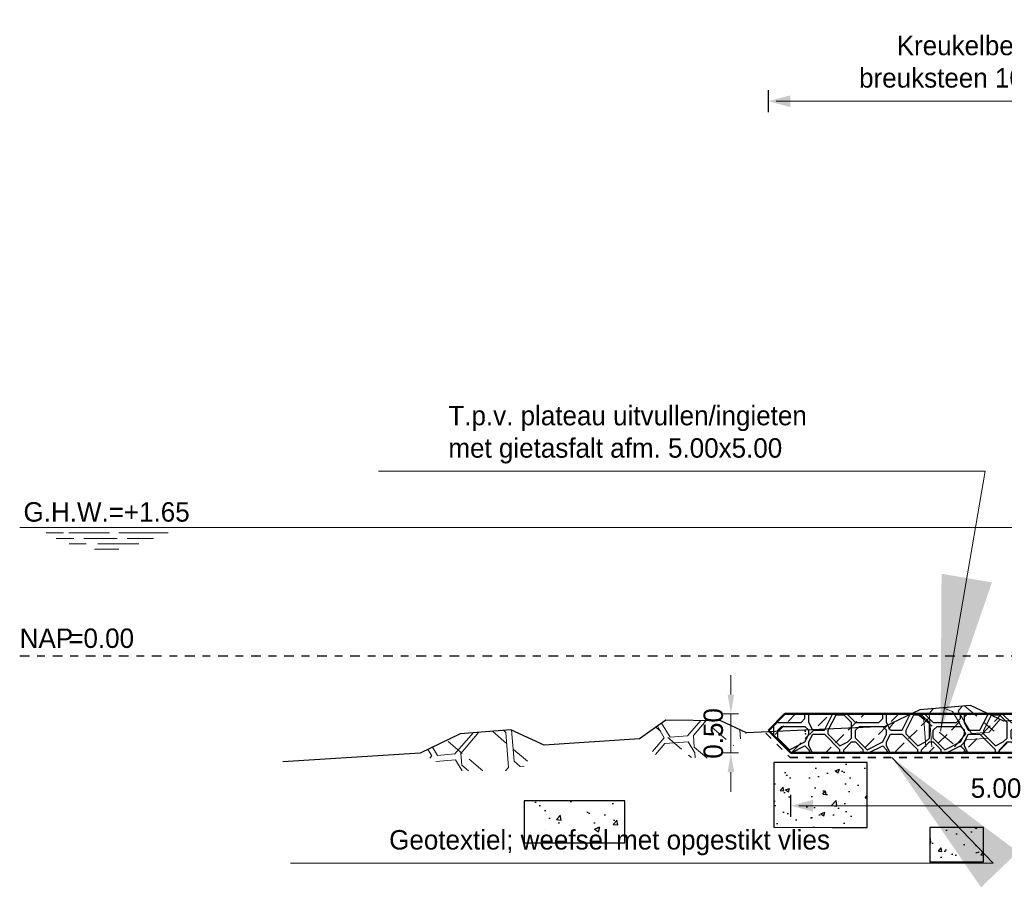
# Model space of a CAD drawing. Header units: metres. Extents: x 132 to 905, y -50 to 63.
# Tile 52 of 86: x 642 to 655, y -42 to -31. Entities that reach past the tile are written whole.
import ezdxf
from ezdxf.enums import TextEntityAlignment as Align

# ---------------------------------------------------------------- set-up
doc = ezdxf.new("R2010")
doc.units = ezdxf.units.M
doc.header["$LTSCALE"] = 0.1
doc.linetypes.add('geotextiel', pattern=[0.2, -0.1, 0.1])
doc.linetypes.add('NAP', pattern=[20, 12.5, -2.5, 2.5, -2.5])
for name, color, linetype, lineweight in [('DP-BS-arcering_kreukelberm', 253, 'Continuous', 0), ('DP-BS-arcering_slakken', 253, 'Continuous', 25), ('DP-BS-profiel', 2, 'Continuous', 25), ('DP-NAP-lijn', 6, 'NAP', 25), ('DP-NW-arcering_kreukelberm', 2, 'Continuous', 25), ('DP-NW-Geotextiel', 3, 'geotextiel', 35), ('DP-NW-Profiel', 4, 'Continuous', 50), ('DP-Waterlijn', 1, 'Continuous', 13), ('DP-Waterlijn_tekst', 7, 'Continuous', 35)]:
    doc.layers.add(name, color=color, linetype=linetype, lineweight=lineweight)
doc.layers.add('DP-BS-arcrand', color=111, linetype='Continuous', plot=False)
doc.layers.add('DP-BS-ZANDLIJN', color=76, linetype='Continuous')
doc.layers.add('DP-NW-Maatvoering', color=7, linetype='Continuous')
doc.styles.add('Ontwnota-dwp-Bruinissepolder tot Grevelingendam$0$StagCAD', font='StagCAD.ttf')
doc.styles.add('StagCAD', font='StagCAD.ttf')
doc.dimstyles.new('GM-maatvoering', dxfattribs={"dimtxt": 2.5, "dimasz": 2.5, "dimexe": 1, "dimexo": 0, "dimgap": 1, "dimtad": 1, "dimrnd": 0.001, "dimzin": 1, "dimdsep": 46, "dimtxsty": 'StagCAD', "dimcen": 0.09, "dimclrd": 1, "dimclre": 1, "dimclrt": 7, "dimazin": 0, "dimtfac": 1, "dimtix": 1, "dimtmove": 0, "dimatfit": 3, "dimfxl": 1, "dimfxlon": 1, "dimtvp": 0.8299999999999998, "dimtolj": 1, "dimtzin": 0, "dimlwd": 15, "dimlwe": 15, "dimarcsym": 0})
doc.dimstyles.new('leader 1_100', dxfattribs={"dimscale": 0.1, "dimtxt": 2.5, "dimasz": 2, "dimexe": 0, "dimexo": 0, "dimgap": 1, "dimtad": 1, "dimrnd": 0.001, "dimzin": 1, "dimdsep": 46, "dimtxsty": 'StagCAD', "dimblk": 'RAD_PIJL', "dimcen": 0.09, "dimse1": 1, "dimse2": 1, "dimclrd": 1, "dimclre": 1, "dimclrt": 7, "dimazin": 0, "dimtfac": 1, "dimtix": 1, "dimtmove": 0, "dimatfit": 0, "dimfxl": 1, "dimtvp": 0.8299999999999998, "dimtolj": 1, "dimtzin": 0, "dimlwd": 15, "dimarcsym": 0})
doc.dimstyles.new('maatv 1_100', dxfattribs={"dimscale": 0.1, "dimtxt": 2.5, "dimasz": 1, "dimexe": 0, "dimexo": 0, "dimgap": 1, "dimtad": 1, "dimrnd": 0.001, "dimzin": 1, "dimdsep": 46, "dimtxsty": 'StagCAD', "dimblk1": 'DIM_PIJL', "dimblk2": 'DIM_PIJL', "dimsah": 1, "dimcen": 0.09, "dimse1": 1, "dimse2": 1, "dimclrd": 1, "dimclre": 1, "dimclrt": 7, "dimazin": 0, "dimtfac": 1, "dimtix": 1, "dimtmove": 0, "dimatfit": 3, "dimldrblk": 'RAD_PIJL', "dimfxl": 1, "dimtvp": 0.8299999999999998, "dimtolj": 1, "dimtzin": 0, "dimlwd": 15, "dimlwe": 5, "dimarcsym": 0})
doc.dimstyles.new('Ontwnota-dwp-Bruinissepolder tot Grevelingendam$0$GM-maatvoering', dxfattribs={"dimtxt": 2.5, "dimasz": 1, "dimexe": 0, "dimexo": 0, "dimgap": 1, "dimtad": 1, "dimrnd": 0.001, "dimzin": 1, "dimdsep": 46, "dimtxsty": 'Ontwnota-dwp-Bruinissepolder tot Grevelingendam$0$StagCAD', "dimblk1": 'Ontwnota-dwp-Bruinissepolder tot Grevelingendam$0$DIM_PIJL', "dimblk2": 'Ontwnota-dwp-Bruinissepolder tot Grevelingendam$0$DIM_PIJL', "dimsah": 1, "dimcen": 0.09, "dimse1": 1, "dimse2": 1, "dimclrd": 1, "dimclre": 1, "dimclrt": 7, "dimazin": 0, "dimtfac": 1, "dimtix": 1, "dimtmove": 0, "dimatfit": 3, "dimldrblk": 'Ontwnota-dwp-Bruinissepolder tot Grevelingendam$0$RAD_PIJL', "dimfxl": 1, "dimtvp": 0.8299999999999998, "dimtolj": 1, "dimtzin": 0, "dimlwd": 15, "dimarcsym": 0})
pattern_1 = [(94.43536414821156, (265.2622438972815, 8.141055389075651), (-1.611509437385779, 1.379506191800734), [0.07499999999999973, -0.07499999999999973, 0.1499999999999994, -1.199999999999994]), (94.43536414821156, (265.2338691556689, 7.537052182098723), (-1.611509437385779, 1.379506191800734), [0.3749999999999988, -1.124999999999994]), (94.43536414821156, (265.1648938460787, 7.456476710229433), (-1.611509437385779, 1.379506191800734), [0.3749999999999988, -1.124999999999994]), (94.43536414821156, (264.7388161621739, 8.100454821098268), (-1.611509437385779, 1.379506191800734), [0.07499999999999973, -1.424999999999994]), (94.43536414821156, (264.6472661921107, 7.341100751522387), (-1.611509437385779, 1.379506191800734), [0.2249999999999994, -1.274999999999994]), (94.43536414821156, (264.572490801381, 7.335300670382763), (-1.611509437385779, 1.379506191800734), [0.2249999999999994, -1.274999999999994]), (94.43536414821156, (264.4281144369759, 8.226805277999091), (-1.611509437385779, 1.379506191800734), [0.4499999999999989, -1.049999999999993]), (94.43536414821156, (264.359139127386, 8.146229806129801), (-1.611509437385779, 1.379506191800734), [0.4499999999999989, -1.049999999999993]), (94.43536414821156, (264.2385887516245, 7.760752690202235), (-1.611509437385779, 1.379506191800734), [0.1499999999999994, -1.349999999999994]), (94.43536414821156, (264.1580132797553, 7.829727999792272), (-1.611509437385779, 1.379506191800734), [0.07499999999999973, -1.424999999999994]), (94.43536414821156, (264.0606632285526, 7.145149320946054), (-1.611509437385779, 1.379506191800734), [0.07499999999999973, -0.07499999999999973, 0.07499999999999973, -1.274999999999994]), (184.4353641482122, (264.3597647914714, 7.168349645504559), (-1.379506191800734, -1.611509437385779), [0.2249999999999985, -1.274999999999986]), (184.4353641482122, (264.8773924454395, 7.283725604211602), (-1.379506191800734, -1.611509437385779), [0.07499999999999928, -0.1499999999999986, 0.07499999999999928, -0.1499999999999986, 0.2999999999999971, -0.749999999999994]), (184.4353641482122, (263.9684875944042, 7.363675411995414), (-1.379506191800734, -1.611509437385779), [0.07499999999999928, -1.424999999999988]), (184.4353641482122, (264.6240658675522, 7.640202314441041), (-1.379506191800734, -1.611509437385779), [0.07499999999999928, -1.424999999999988]), (184.4353641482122, (264.2443888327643, 7.685977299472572), (-1.379506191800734, -1.611509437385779), [0.07499999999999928, -1.424999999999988]), (184.4353641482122, (265.0553179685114, 7.899328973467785), (-1.379506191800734, -1.611509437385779), [0.1499999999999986, -1.349999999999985]), (184.4353641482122, (265.1242932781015, 7.979904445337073), (-1.379506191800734, -1.611509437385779), [0.2249999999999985, -1.274999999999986]), (184.4353641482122, (264.2211885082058, 7.985078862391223), (-1.379506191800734, -1.611509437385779), [0.1499999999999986, -0.07499999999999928, 0.1499999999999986, -1.124999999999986]), (184.4353641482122, (264.664040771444, 8.094654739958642), (-1.379506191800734, -1.611509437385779), [0.2999999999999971, -1.199999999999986]), (184.4353641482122, (264.6582406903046, 8.169430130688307), (-1.379506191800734, -1.611509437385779), [0.1499999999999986, -1.349999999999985]), (184.4353641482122, (265.1700682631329, 8.359581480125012), (-1.379506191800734, -1.611509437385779), [0.2999999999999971, -1.199999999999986]), (184.4353641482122, (265.1642681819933, 8.434356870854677), (-1.379506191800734, -1.611509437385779), [0.2249999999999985, -1.274999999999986]), (139.4353641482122, (265.1358934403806, 7.830353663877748), (-1.495507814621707, -0.1160016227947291), [0.106066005, -2.015254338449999]), (139.4353641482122, (264.7446162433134, 8.025679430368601), (-1.495507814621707, -0.1160016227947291), [0.106066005, -2.015254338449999]), (139.4353641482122, (264.5086899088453, 8.157829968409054), (-1.495507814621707, -0.1160016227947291), [0.106066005, -2.015254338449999]), (139.4353641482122, (264.4403402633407, 7.099374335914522), (-1.495507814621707, -0.1160016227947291), [0.106066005, -2.015254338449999]), (139.4353641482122, (264.1296385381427, 7.225724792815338), (-1.495507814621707, -0.1160016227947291), [0.106066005, -2.015254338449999]), (139.4353641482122, (264.8999671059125, 7.962504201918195), (-1.495507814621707, -0.1160016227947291), [0.2121315, -1.909188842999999]), (139.4353641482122, (263.9162868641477, 8.036653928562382), (-1.495507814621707, -0.1160016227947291), [0.2121315, -1.909188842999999]), (229.4353641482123, (265.3428193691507, 8.072080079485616), (0.1160016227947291, -1.495507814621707), [0.2121314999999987, -1.909188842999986]), (229.4353641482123, (265.2622438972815, 8.141055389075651), (0.1160016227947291, -1.495507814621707), [0.2121314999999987, -1.909188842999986]), (229.4353641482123, (264.8709667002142, 8.33638115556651), (0.1160016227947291, -1.495507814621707), [0.2121314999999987, -1.909188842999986]), (229.4353641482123, (264.3649392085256, 8.071454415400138), (0.1160016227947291, -1.495507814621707), [0.2121314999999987, -1.909188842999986]), (229.4353641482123, (264.359139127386, 8.146229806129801), (0.1160016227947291, -1.495507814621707), [0.2121314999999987, -1.909188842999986]), (229.4353641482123, (264.8309917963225, 7.881928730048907), (0.1160016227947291, -1.495507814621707), [0.3181979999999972, -1.803122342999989]), (229.4353641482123, (264.8651666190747, 8.411156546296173), (0.1160016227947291, -1.495507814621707), [0.3181979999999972, -1.803122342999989]), (229.4353641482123, (264.9057671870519, 7.887728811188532), (0.1160016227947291, -1.495507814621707), [0.4242640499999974, -1.697056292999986]), (229.4353641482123, (264.0606632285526, 7.145149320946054), (0.1160016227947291, -1.495507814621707), [0.4242640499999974, -1.697056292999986]), (229.4353641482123, (264.1354386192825, 7.150949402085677), (0.1160016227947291, -1.495507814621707), [0.4242640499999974, -1.697056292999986]), (229.4353641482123, (264.9521678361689, 7.289525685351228), (0.1160016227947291, -1.495507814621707), [0.1060660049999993, -2.015254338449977]), (229.4353641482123, (264.5782908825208, 7.260525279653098), (0.1160016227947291, -1.495507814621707), [0.1060660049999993, -2.015254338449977]), (121.0004153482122, (265.2564438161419, 8.215830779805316), (-0.1160016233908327, 1.495507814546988), [0.167705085, -3.186396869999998]), (121.0004153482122, (264.8309917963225, 7.881928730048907), (-0.1160016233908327, 1.495507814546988), [0.167705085, -3.186396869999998]), (121.0004153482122, (264.9399420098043, 8.416956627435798), (-0.1160016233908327, 1.495507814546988), [0.3354102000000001, -3.0186917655]), (121.0004153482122, (264.8651666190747, 8.411156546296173), (-0.1160016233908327, 1.495507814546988), [0.3354102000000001, -3.0186917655]), (157.8703129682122, (264.1522131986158, 7.904503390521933), (-1.495507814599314, -0.1160016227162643), [0.1676999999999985, -1.676999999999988, 0.3353999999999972, -1.174001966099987]), (157.8703129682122, (264.8084171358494, 7.203150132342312), (-1.495507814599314, -0.1160016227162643), [0.1677050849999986, -3.186396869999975]), (157.8703129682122, (265.3892200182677, 7.473876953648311), (-1.495507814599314, -0.1160016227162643), [0.1677050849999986, -3.186396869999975]), (157.8703129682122, (264.8026170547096, 7.277925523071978), (-1.495507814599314, -0.1160016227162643), [0.1677050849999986, -3.186396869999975]), (157.8703129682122, (264.0716377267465, 7.973478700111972), (-1.495507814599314, -0.1160016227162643), [0.1677050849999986, -3.186396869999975]), (157.8703129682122, (264.1522131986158, 7.904503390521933), (-1.495507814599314, -0.1160016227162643), [0.1677050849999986, -3.186396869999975]), (157.8703129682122, (264.5492904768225, 7.634402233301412), (-1.495507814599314, -0.1160016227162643), [0.3354101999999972, -3.018691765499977]), (157.8703129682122, (264.5550905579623, 7.559626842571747), (-1.495507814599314, -0.1160016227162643), [0.3354101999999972, -3.018691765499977]), (211.0004153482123, (264.572490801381, 7.335300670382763), (-1.495507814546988, -0.1160016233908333), [0.1677050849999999, -3.186396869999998]), (211.0004153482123, (265.2396692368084, 7.46227679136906), (-1.495507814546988, -0.1160016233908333), [0.3354101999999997, -3.018691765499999]), (211.0004153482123, (265.1648938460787, 7.456476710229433), (-1.495507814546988, -0.1160016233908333), [0.3354101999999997, -3.018691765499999]), (247.8703129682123, (264.1696134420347, 7.680177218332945), (0.1160016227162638, -1.495507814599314), [0.3354102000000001, -3.0186917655]), (247.8703129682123, (264.1580132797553, 7.829727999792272), (0.1160016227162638, -1.495507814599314), [0.5031152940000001, -2.850986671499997]), (139.4353641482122, (265.3925874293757, 7.430463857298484), (-0.3048306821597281, -0.3560966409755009), [0.234375, -0.1171875])]

# ---------------------------------------------------------------- blocks, each defined once
blk = doc.blocks.new('*U197')
at = {"layer": 'DP-NAP-lijn'}
blk.add_line((0, 0), (473.0280854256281, 0), dxfattribs=at)
at = {"layer": 'DP-Waterlijn'}
for p, q in [((0, 16.49999999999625), (212.0466707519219, 16.49999999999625)), ((3.383824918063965, 15.79999999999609), (5.630490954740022, 15.79999999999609)), ((6.334561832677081, 15.79999999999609), (11.56232240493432, 15.79999999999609)), ((12.73047344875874, 15.79999999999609), (19.08001369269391, 15.79999999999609)), ((4.707109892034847, 15.09999999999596), (6.953775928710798, 15.09999999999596)), ((8.566766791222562, 14.39999999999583), (6.377707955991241, 14.39999999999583)), ((8.24992987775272, 15.09999999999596), (12.51283449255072, 15.09999999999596)), ((15.30676624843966, 14.39999999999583), (10.03574099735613, 14.39999999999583)), ((13.83779204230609, 15.09999999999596), (17.20779177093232, 15.09999999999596)), ((9.603691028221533, 13.69999999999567), (12.7432632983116, 13.69999999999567))]:
    blk.add_line(p, q, dxfattribs=at)
at = {"layer": 'DP-NAP-lijn', "style": 'StagCAD'}
blk.add_text('NAP', height=2.5, dxfattribs=at).set_placement((0, 0.9999999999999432))
blk.add_attdef('NAPLIJN', (6.246522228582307, 0.9999999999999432), '', height=2.5, dxfattribs=at)
at = {"layer": 'DP-Waterlijn_tekst', "style": 'StagCAD'}
blk.add_attdef('WP', text='', height=2.5, dxfattribs=at).set_placement((11.17347716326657, 16.49999999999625), align=Align.BOTTOM_CENTER)
blk = doc.blocks.new('dp786')
at = {"layer": 'DP-BS-arcering_kreukelberm'}
h = blk.add_hatch(dxfattribs=at)
h.set_pattern_fill('NATUURST', color=251, scale=0.15, angle=94.43536414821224, style=0, pattern_type=2)
h.set_pattern_definition([(94.43536414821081, (10.87968405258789, -17.85938744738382), (-1.611509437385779, 1.379506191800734), [0.07499999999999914, -0.07499999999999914, 0.1499999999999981, -1.199999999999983]), (94.43536414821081, (10.85130931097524, -18.46339065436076), (-1.611509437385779, 1.379506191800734), [0.3749999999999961, -1.124999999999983]), (94.43536414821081, (10.78233400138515, -18.54396612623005), (-1.611509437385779, 1.379506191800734), [0.3749999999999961, -1.124999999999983]), (94.43536414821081, (10.35625631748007, -17.89998801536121), (-1.611509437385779, 1.379506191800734), [0.07499999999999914, -1.424999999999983]), (94.43536414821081, (10.26470634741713, -18.6593420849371), (-1.611509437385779, 1.379506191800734), [0.2249999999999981, -1.274999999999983]), (94.43536414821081, (10.18993095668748, -18.66514216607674), (-1.611509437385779, 1.379506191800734), [0.2249999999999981, -1.274999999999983]), (94.43536414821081, (10.04555459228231, -17.7736375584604), (-1.611509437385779, 1.379506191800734), [0.4499999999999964, -1.049999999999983]), (94.43536414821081, (9.976579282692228, -17.85421303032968), (-1.611509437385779, 1.379506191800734), [0.4499999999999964, -1.049999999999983]), (94.43536414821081, (9.856028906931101, -18.23969014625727), (-1.611509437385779, 1.379506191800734), [0.1499999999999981, -1.349999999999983]), (94.43536414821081, (9.775453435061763, -18.17071483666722), (-1.611509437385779, 1.379506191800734), [0.07499999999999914, -1.424999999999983]), (94.43536414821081, (9.678103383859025, -18.85529351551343), (-1.611509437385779, 1.379506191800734), [0.07499999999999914, -0.07499999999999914, 0.07499999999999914, -1.274999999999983]), (184.4353641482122, (9.977204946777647, -18.83209319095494), (-1.379506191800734, -1.611509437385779), [0.2249999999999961, -1.274999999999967]), (184.4353641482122, (10.49483260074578, -18.71671723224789), (-1.379506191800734, -1.611509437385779), [0.07499999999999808, -0.1499999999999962, 0.07499999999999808, -0.1499999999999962, 0.2999999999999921, -0.7499999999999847]), (184.4353641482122, (9.58592774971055, -18.63676742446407), (-1.379506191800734, -1.611509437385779), [0.07499999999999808, -1.424999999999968]), (184.4353641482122, (10.24150602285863, -18.36024052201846), (-1.379506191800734, -1.611509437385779), [0.07499999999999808, -1.424999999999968]), (184.4353641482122, (9.861828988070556, -18.31446553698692), (-1.379506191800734, -1.611509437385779), [0.07499999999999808, -1.424999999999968]), (184.4353641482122, (10.67275812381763, -18.1011138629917), (-1.379506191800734, -1.611509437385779), [0.1499999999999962, -1.349999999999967]), (184.4353641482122, (10.74173343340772, -18.02053839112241), (-1.379506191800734, -1.611509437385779), [0.2249999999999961, -1.274999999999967]), (184.4353641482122, (9.838628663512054, -18.01536397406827), (-1.379506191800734, -1.611509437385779), [0.1499999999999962, -0.07499999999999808, 0.1499999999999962, -1.124999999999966]), (184.4353641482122, (10.28148092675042, -17.90578809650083), (-1.379506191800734, -1.611509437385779), [0.2999999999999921, -1.199999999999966]), (184.4353641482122, (10.27568084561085, -17.83101270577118), (-1.379506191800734, -1.611509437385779), [0.1499999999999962, -1.349999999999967]), (184.4353641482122, (10.7875084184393, -17.64086135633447), (-1.379506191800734, -1.611509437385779), [0.2999999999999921, -1.199999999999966]), (184.4353641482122, (10.78170833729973, -17.5660859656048), (-1.379506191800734, -1.611509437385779), [0.2249999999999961, -1.274999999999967]), (139.4353641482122, (10.75333359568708, -18.17008917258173), (-1.495507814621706, -0.1160016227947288), [0.106066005, -2.015254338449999]), (139.4353641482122, (10.36205639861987, -17.97476340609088), (-1.495507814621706, -0.1160016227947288), [0.106066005, -2.015254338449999]), (139.4353641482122, (10.12613006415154, -17.84261286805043), (-1.495507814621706, -0.1160016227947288), [0.106066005, -2.015254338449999]), (139.4353641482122, (10.0577804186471, -18.90106850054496), (-1.495507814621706, -0.1160016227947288), [0.106066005, -2.015254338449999]), (139.4353641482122, (9.747078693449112, -18.77471804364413), (-1.495507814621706, -0.1160016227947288), [0.106066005, -2.015254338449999]), (139.4353641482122, (10.51740726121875, -18.0379386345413), (-1.495507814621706, -0.1160016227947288), [0.2121315, -1.909188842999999]), (139.4353641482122, (9.533727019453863, -17.9637889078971), (-1.495507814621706, -0.1160016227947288), [0.2121315, -1.909188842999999]), (229.4353641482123, (10.96025952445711, -17.92836275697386), (0.1160016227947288, -1.495507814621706), [0.2121314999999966, -1.909188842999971]), (229.4353641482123, (10.87968405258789, -17.85938744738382), (0.1160016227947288, -1.495507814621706), [0.2121314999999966, -1.909188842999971]), (229.4353641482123, (10.48840685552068, -17.66406168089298), (0.1160016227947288, -1.495507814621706), [0.2121314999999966, -1.909188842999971]), (229.4353641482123, (9.982379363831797, -17.92898842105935), (0.1160016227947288, -1.495507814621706), [0.2121314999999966, -1.909188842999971]), (229.4353641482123, (9.976579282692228, -17.85421303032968), (0.1160016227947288, -1.495507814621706), [0.2121314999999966, -1.909188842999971]), (229.4353641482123, (10.44843195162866, -18.11851410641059), (0.1160016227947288, -1.495507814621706), [0.3181979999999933, -1.803122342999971]), (229.4353641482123, (10.48260677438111, -17.5892862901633), (0.1160016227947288, -1.495507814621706), [0.3181979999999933, -1.803122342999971]), (229.4353641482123, (10.52320734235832, -18.11271402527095), (0.1160016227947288, -1.495507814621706), [0.4242640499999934, -1.697056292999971]), (229.4353641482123, (9.678103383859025, -18.85529351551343), (0.1160016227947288, -1.495507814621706), [0.4242640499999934, -1.697056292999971]), (229.4353641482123, (9.75287877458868, -18.8494934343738), (0.1160016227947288, -1.495507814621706), [0.4242640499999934, -1.697056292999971]), (229.4353641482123, (10.56960799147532, -18.71091715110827), (0.1160016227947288, -1.495507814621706), [0.1060660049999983, -2.015254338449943]), (229.4353641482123, (10.19573103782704, -18.73991755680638), (0.1160016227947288, -1.495507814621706), [0.1060660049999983, -2.015254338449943]), (121.0004153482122, (10.87388397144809, -17.78461205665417), (-0.1160016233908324, 1.495507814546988), [0.167705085, -3.186396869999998]), (121.0004153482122, (10.44843195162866, -18.11851410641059), (-0.1160016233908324, 1.495507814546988), [0.167705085, -3.186396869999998]), (121.0004153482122, (10.55738216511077, -17.58348620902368), (-0.1160016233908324, 1.495507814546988), [0.3354102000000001, -3.0186917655]), (121.0004153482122, (10.48260677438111, -17.5892862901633), (-0.1160016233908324, 1.495507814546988), [0.3354102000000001, -3.0186917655]), (157.8703129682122, (9.769653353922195, -18.09593944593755), (-1.495507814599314, -0.1160016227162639), [0.1676999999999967, -1.676999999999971, 0.3353999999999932, -1.174001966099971]), (157.8703129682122, (10.42585729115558, -18.79729270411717), (-1.495507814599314, -0.1160016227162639), [0.1677050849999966, -3.186396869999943]), (157.8703129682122, (11.00666017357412, -18.52656588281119), (-1.495507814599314, -0.1160016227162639), [0.1677050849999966, -3.186396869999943]), (157.8703129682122, (10.42005721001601, -18.7225173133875), (-1.495507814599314, -0.1160016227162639), [0.1677050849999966, -3.186396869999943]), (157.8703129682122, (9.689077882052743, -18.02696413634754), (-1.495507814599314, -0.1160016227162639), [0.1677050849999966, -3.186396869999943]), (157.8703129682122, (9.769653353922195, -18.09593944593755), (-1.495507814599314, -0.1160016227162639), [0.1677050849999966, -3.186396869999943]), (157.8703129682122, (10.16673063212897, -18.36604060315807), (-1.495507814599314, -0.1160016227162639), [0.3354101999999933, -3.018691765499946]), (157.8703129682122, (10.17253071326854, -18.44081599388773), (-1.495507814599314, -0.1160016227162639), [0.3354101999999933, -3.018691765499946]), (211.0004153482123, (10.18993095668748, -18.66514216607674), (-1.495507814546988, -0.1160016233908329), [0.1677050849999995, -3.18639686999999]), (211.0004153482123, (10.85710939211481, -18.53816604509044), (-1.495507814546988, -0.1160016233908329), [0.3354101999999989, -3.01869176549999]), (211.0004153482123, (10.78233400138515, -18.54396612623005), (-1.495507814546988, -0.1160016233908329), [0.3354101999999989, -3.01869176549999]), (247.8703129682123, (9.7870535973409, -18.32026561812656), (0.1160016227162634, -1.495507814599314), [0.3354102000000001, -3.0186917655]), (247.8703129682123, (9.775453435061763, -18.17071483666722), (0.1160016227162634, -1.495507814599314), [0.5031152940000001, -2.850986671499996]), (139.4353641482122, (11.01002758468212, -18.56997897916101), (-0.3048306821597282, -0.3560966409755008), [0.234375, -0.1171875])])
h.paths.add_polyline_path([(11.56226022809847, -18.07352714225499), (12.40812923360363, -18.07352714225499), (12.72529435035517, -17.74078021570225), (12.29766344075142, -17.54219636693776), (11.64525200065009, -17.59563724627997), (11.19647139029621, -17.81211202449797)])
h = blk.add_hatch(dxfattribs=at)
h.set_pattern_fill('NATUURST', color=251, scale=0.15, angle=94.43536414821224, style=0, pattern_type=2)
h.set_pattern_definition(pattern_1)
h.paths.add_polyline_path([(8.281034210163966, -18.20230869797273), (9.079830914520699, -18.22014418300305), (9.414503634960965, -17.89447715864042), (9.084094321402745, -17.73762112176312), (8.378205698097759, -17.73049598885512), (8.038979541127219, -17.97079767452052)])
h = blk.add_hatch(dxfattribs=at)
h.set_pattern_fill('NATUURST', color=251, scale=0.15, angle=94.43536414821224, style=0, pattern_type=2)
h.set_pattern_definition(pattern_1)
h.paths.add_polyline_path([(5.651127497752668, -18.38303956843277), (6.496996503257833, -18.38303956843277), (6.814161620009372, -18.05029264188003), (6.386530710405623, -17.85170879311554), (5.734119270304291, -17.90514967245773), (5.220610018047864, -18.15284709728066)])
at = {"layer": 'DP-BS-profiel', "color": 1}
for points in [[(12.72529435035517, -17.74078021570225), (12.29766344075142, -17.54219636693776), (11.64525200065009, -17.59563724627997), (11.19647139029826, -17.81211202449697)], [(13.95616216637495, -17.67554710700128), (12.72529435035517, -17.74078021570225)], [(9.414503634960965, -17.89447715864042), (9.084094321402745, -17.73762112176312), (8.378205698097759, -17.73049598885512), (8.038979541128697, -17.97079767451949)], [(11.19647139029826, -17.81211202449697), (9.414503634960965, -17.89447715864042)], [(6.814161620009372, -18.05029264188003), (6.386530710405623, -17.85170879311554), (5.734119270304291, -17.90514967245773), (5.220610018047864, -18.15284709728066)], [(8.038979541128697, -17.97079767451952), (6.813444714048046, -18.04995972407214)], [(5.220610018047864, -18.15284709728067), (3.45336979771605, -18.26699999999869)]]:
    blk.add_lwpolyline(points, dxfattribs=at)
at = {"layer": 'DP-BS-ZANDLIJN'}
for p in [(10.17221239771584, -17.87066539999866), (10.1740999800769, -17.90628173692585)]:
    blk.add_point(p, dxfattribs=at)
at = {"layer": 'DP-NAP-lijn', "ltscale": 4}
ref = blk.add_blockref('*U197', (0.07046176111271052, -16.89999999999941), dxfattribs=dict(at, xscale=0.0999999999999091, yscale=0.0999999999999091, zscale=0.0999999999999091))
ref.add_attrib('WP', 'G.H.W.=+1.65', dxfattribs={"layer": 'DP-Waterlijn_tekst', "height": 0.2500000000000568, "style": 'StagCAD'}).set_placement((1.187809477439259, -15.24999999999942), align=Align.BOTTOM_CENTER)
ref.add_attrib('NAPLIJN', '=0.00', (0.6951139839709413, -16.79999999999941), dxfattribs={"height": 0.2500000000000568, "style": 'StagCAD'})
ref.add_attrib('WP', 'G.H.W.=+1.65', dxfattribs={"layer": 'DP-Waterlijn_tekst', "height": 0.2500000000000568, "style": 'StagCAD'}).set_placement((1.187809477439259, -15.24999999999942), align=Align.BOTTOM_CENTER)
ref.add_attrib('NAPLIJN', '=0.00', (0.6951139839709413, -16.79999999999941), dxfattribs={"height": 0.2500000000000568, "style": 'StagCAD'})
ref.add_attrib('WP', 'G.H.W.=+1.65', dxfattribs={"layer": 'DP-Waterlijn_tekst', "height": 0.2500000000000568, "style": 'StagCAD'}).set_placement((1.187809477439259, -15.24999999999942), align=Align.BOTTOM_CENTER)
ref.add_attrib('NAPLIJN', '=0.00', (0.6951139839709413, -16.79999999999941), dxfattribs={"height": 0.2500000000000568, "style": 'StagCAD'})
blk = doc.blocks.new('Ontwnota-dwp-Bruinissepolder tot Grevelingendam$0$DIM_PIJL')
at = {"color": 1}
blk.add_line((0, 1.414213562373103), (0, -1.414213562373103), dxfattribs=at)
at = {"color": 1, "linetype": 'ByBlock'}
blk.add_solid([(-2.828427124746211, -0.75), (-2.828427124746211, 0.75), (0, 0)], dxfattribs=at)
blk = doc.blocks.new('*D141')
at = {"layer": 'Defpoints', "color": 0, "transparency": 16777216}
for p in [(657.3838761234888, -31.69903825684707), (657.3838761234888, -39.58374934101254), (652.0948146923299, -39.79473970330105)]:
    blk.add_point(p, dxfattribs=at)
at = {"layer": 'DP-NW-Maatvoering', "color": 1, "lineweight": 15, "transparency": 16777216}
blk.add_line((652.1948146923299, -31.69903825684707), (657.2838761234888, -31.69903825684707), dxfattribs=at)
at = {"layer": 'DP-NW-Maatvoering', "color": 1, "lineweight": 15, "transparency": 16777216, "xscale": 0.1, "yscale": 0.1, "zscale": 0.1, "rotation": 180}
blk.add_blockref('Ontwnota-dwp-Bruinissepolder tot Grevelingendam$0$DIM_PIJL', (652.0948146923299, -31.69903825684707), dxfattribs=at)
at = {"layer": 'DP-NW-Maatvoering', "color": 1, "lineweight": 15, "transparency": 16777216, "xscale": 0.1, "yscale": 0.1, "zscale": 0.1}
blk.add_blockref('Ontwnota-dwp-Bruinissepolder tot Grevelingendam$0$DIM_PIJL', (657.3838761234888, -31.69903825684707), dxfattribs=at)
at = {"layer": 'DP-NW-Maatvoering', "color": 7, "transparency": 16777216, "insert": (654.7393454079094, -31.22820492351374), "char_height": 0.25, "attachment_point": 5, "style": 'Ontwnota-dwp-Bruinissepolder tot Grevelingendam$0$StagCAD'}
blk.add_mtext('\\A1;Kreukelberm;\\Pbreuksteen 10-60kg', dxfattribs=at)
blk = doc.blocks.new('Ontwnota-dwp-Bruinissepolder tot Grevelingendam$0$RAD_PIJL')
at = {"color": 1, "linetype": 'Continuous'}
blk.add_solid([(-2.828427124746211, -0.75), (-2.828427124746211, 0.75), (0, 0)], dxfattribs=at)
blk = doc.blocks.new('RAD_PIJL')
at = {"color": 1, "linetype": 'Continuous'}
blk.add_solid([(-2.828427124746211, -0.75), (-2.828427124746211, 0.75), (0, 0)], dxfattribs=at)
blk = doc.blocks.new('DIM_PIJL')
at = {"color": 1}
blk.add_line((0, 1.414213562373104), (0, -1.414213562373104), dxfattribs=at)
at = {"color": 1, "linetype": 'ByBlock'}
blk.add_solid([(-2.828427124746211, -0.75), (-2.828427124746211, 0.75), (0, 0)], dxfattribs=at)
blk = doc.blocks.new('*D145')
at = {"layer": 'Defpoints', "color": 0, "transparency": 16777216}
for p in [(657.3856109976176, -39.58380113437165), (652.3856109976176, -40.08380113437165), (657.3856109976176, -40.76392446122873)]:
    blk.add_point(p, dxfattribs=at)
at = {"layer": 'DP-NW-Maatvoering', "color": 1, "lineweight": 15, "transparency": 16777216}
blk.add_line((652.4856109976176, -40.76392446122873), (657.2856109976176, -40.76392446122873), dxfattribs=at)
at = {"layer": 'DP-NW-Maatvoering', "color": 1, "lineweight": 15, "transparency": 16777216, "xscale": 0.1, "yscale": 0.1, "zscale": 0.1, "rotation": 180}
blk.add_blockref('DIM_PIJL', (652.3856109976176, -40.76392446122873), dxfattribs=at)
at = {"layer": 'DP-NW-Maatvoering', "color": 1, "lineweight": 15, "transparency": 16777216, "xscale": 0.1, "yscale": 0.1, "zscale": 0.1}
blk.add_blockref('DIM_PIJL', (657.3856109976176, -40.76392446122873), dxfattribs=at)
at = {"layer": 'DP-NW-Maatvoering', "color": 7, "transparency": 16777216, "insert": (655.022985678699, -40.53892446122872), "char_height": 0.25, "attachment_point": 5, "style": 'StagCAD'}
blk.add_mtext('\\A1;5.00', dxfattribs=at)
blk = doc.blocks.new('*D150')
at = {"layer": 'Defpoints', "color": 0, "transparency": 16777216}
for p in [(651.6131585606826, -39.58380113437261), (652.3074881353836, -39.58380113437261), (652.3856109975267, -40.08380113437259)]:
    blk.add_point(p, dxfattribs=at)
at = {"layer": 'DP-NW-Maatvoering', "color": 1, "lineweight": 15, "transparency": 16777216}
for p, q in [((651.6131585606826, -39.33380113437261), (651.6131585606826, -39.08380113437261)), ((651.7131585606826, -39.58380113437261), (651.5131585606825, -39.58380113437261)), ((651.6131585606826, -40.08380113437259), (651.6131585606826, -39.58380113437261)), ((651.7131585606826, -40.08380113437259), (651.5131585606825, -40.08380113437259)), ((651.6131585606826, -40.33380113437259), (651.6131585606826, -40.58380113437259))]:
    blk.add_line(p, q, dxfattribs=at)
at = {"layer": 'DP-NW-Maatvoering', "color": 1, "transparency": 16777216}
for points in [[(651.5714918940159, -39.33380113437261), (651.6548252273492, -39.33380113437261), (651.6131585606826, -39.58380113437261)], [(651.5714918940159, -40.33380113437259), (651.6548252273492, -40.33380113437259), (651.6131585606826, -40.08380113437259)]]:
    blk.add_solid(points, dxfattribs=at)
at = {"layer": 'DP-NW-Maatvoering', "color": 7, "transparency": 16777216, "insert": (651.3881585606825, -39.83380113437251), "char_height": 0.25, "attachment_point": 5, "rotation": 90, "style": 'StagCAD'}
blk.add_mtext('\\A1;0.50', dxfattribs=at)

msp = doc.modelspace()

# ---------------------------------------------------------------- hatches: boundary and pattern name
at = {"layer": 'DP-BS-arcering_slakken'}
h = msp.add_hatch(dxfattribs=at)
h.set_pattern_fill('AR-CONC', color=256, scale=0.003)
h.set_pattern_definition([(49.99999999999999, (50.54035430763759, -31.91193945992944), (0.5465540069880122, -0.0478172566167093), [0.05715, -0.6286500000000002]), (355, (50.54035430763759, -31.91193945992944), (-0.105730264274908, 0.5731705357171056), [0.04572, -0.50292175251]), (100.4514446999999, (50.58590032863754, -31.91592422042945), (0.4408237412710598, 0.5253532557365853), [0.04857002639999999, -0.534270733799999]), (46.18419999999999, (50.54035430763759, -31.75953945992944), (0.8132371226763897, -0.1261269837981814), [0.085725, -0.9429749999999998]), (96.63555760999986, (50.60812400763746, -31.77004995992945), (0.712212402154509, 0.7422783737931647), [0.07285506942, -0.80140682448]), (351.1841511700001, (50.54035430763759, -31.75953945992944), (0.7122124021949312, 0.7422783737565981), [0.06857990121, -0.75437919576]), (21, (50.61655430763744, -31.79763945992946), (0.4548431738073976, -0.3067955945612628), [0.05715, -0.6286500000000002]), (326, (50.61655430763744, -31.79763945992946), (0.1854060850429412, 0.5525638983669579), [0.04572, -0.5029200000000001]), (71.45144499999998, (50.65445790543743, -31.82320575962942), (0.6402492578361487, 0.2457683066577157), [0.04857002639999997, -0.5342698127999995]), (37.50000000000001, (50.54035430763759, -31.91193945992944), (0.0092658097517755, 0.2536651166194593), [0, -0.4968240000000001, 0, -0.51054, 0, -0.5048250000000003]), (7.499999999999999, (50.54035430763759, -31.91193945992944), (0.2004589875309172, 0.3005417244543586), [0, -0.2910839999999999, 0, -0.4853939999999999, 0, -0.192405]), (327.5, (50.37042830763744, -31.91193945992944), (0.4067717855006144, -0.0171862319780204), [0, -0.1905, 0, -0.59436, 0, -0.78867]), (317.5, (50.2942283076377, -31.91193945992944), (0.4443875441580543, 0.0762794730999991), [0, -0.24765, 0, -0.394716, 0, -0.56007])])
h.paths.add_polyline_path([(652.1670691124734, -40.20755264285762), (652.1670691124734, -41.04412431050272), (653.3661191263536, -41.04412431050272), (653.3661191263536, -40.20755264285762)])
h = msp.add_hatch(dxfattribs=at)
h.set_pattern_fill('AR-CONC', color=256, scale=0.003)
h.set_pattern_definition([(49.99999999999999, (51.04004119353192, -33.12097144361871), (0.5465540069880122, -0.0478172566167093), [0.05715, -0.6286500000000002]), (355, (51.04004119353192, -33.12097144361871), (-0.105730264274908, 0.5731705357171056), [0.04572, -0.50292175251]), (100.4514446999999, (51.08558721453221, -33.12495620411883), (0.4408237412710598, 0.5253532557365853), [0.04857002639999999, -0.534270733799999]), (46.18419999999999, (51.04004119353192, -32.96857144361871), (0.8132371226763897, -0.1261269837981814), [0.085725, -0.9429749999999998]), (96.63555760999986, (51.10781089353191, -32.97908194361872), (0.712212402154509, 0.7422783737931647), [0.07285506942, -0.80140682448]), (351.1841511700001, (51.04004119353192, -32.96857144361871), (0.7122124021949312, 0.7422783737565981), [0.06857990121, -0.75437919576]), (21, (51.11624119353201, -33.00667144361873), (0.4548431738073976, -0.3067955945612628), [0.05715, -0.6286500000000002]), (326, (51.11624119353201, -33.00667144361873), (0.1854060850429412, 0.5525638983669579), [0.04572, -0.5029200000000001]), (71.45144499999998, (51.15414479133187, -33.03223774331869), (0.6402492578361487, 0.2457683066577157), [0.04857002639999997, -0.5342698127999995]), (37.50000000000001, (51.04004119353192, -33.12097144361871), (0.0092658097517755, 0.2536651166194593), [0, -0.4968240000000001, 0, -0.51054, 0, -0.5048250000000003]), (7.499999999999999, (51.04004119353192, -33.12097144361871), (0.2004589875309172, 0.3005417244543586), [0, -0.2910839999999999, 0, -0.4853939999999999, 0, -0.192405]), (327.5, (50.870115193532, -33.12097144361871), (0.4067717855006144, -0.0171862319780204), [0, -0.1905, 0, -0.59436, 0, -0.78867]), (317.5, (50.79391519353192, -33.12097144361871), (0.4443875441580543, 0.0762794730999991), [0, -0.24765, 0, -0.394716, 0, -0.56007])])
h.paths.add_polyline_path([(654.1712255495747, -41.04351813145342), (654.1712255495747, -41.48441401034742), (654.8612456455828, -41.48441401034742), (654.8612456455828, -41.04351813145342)])
at = {"layer": 'DP-NW-arcering_kreukelberm'}
h = msp.add_hatch(dxfattribs=at)
h.set_pattern_fill('NATUURST', color=256, scale=0.1, style=0, pattern_type=2)
h.set_pattern_definition([(0, (652.1647356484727, -40.29380113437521), (1, 1), [0.05, -0.05, 0.1, -0.8]), (0, (651.7647356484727, -40.24380113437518), (1, 1), [0.25, -0.75]), (0, (651.7147356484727, -40.19380113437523), (1, 1), [0.25, -0.75]), (0, (652.1647356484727, -39.94380113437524), (1, 1), [0.05, -0.95]), (0, (651.6647356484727, -39.84380113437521), (1, 1), [0.15, -0.85]), (0, (651.6647356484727, -39.79380113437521), (1, 1), [0.15, -0.85]), (0, (652.2647356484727, -39.74380113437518), (1, 1), [0.3, -0.7000000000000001]), (0, (652.2147356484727, -39.69380113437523), (1, 1), [0.3, -0.7000000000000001]), (0, (651.9647356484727, -39.59380113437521), (1, 1), [0.1, -0.9]), (0, (652.0147356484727, -39.54380113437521), (1, 1), [0.05, -0.95]), (0, (651.5647356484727, -39.44380113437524), (1, 1), [0.05, -0.05, 0.05, -0.85]), (90, (651.5647356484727, -39.64380113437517), (-1, 1), [0.15, -0.85]), (90, (651.6147356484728, -39.99380113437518), (-1, 1), [0.05, -0.1, 0.05, -0.1, 0.2, -0.5]), (90, (651.7147356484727, -39.39380113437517), (-1, 1), [0.05, -0.95]), (90, (651.8647356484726, -39.84380113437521), (-1, 1), [0.05, -0.95]), (90, (651.9147356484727, -39.59380113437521), (-1, 1), [0.05, -0.95]), (90, (652.0147356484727, -40.14380113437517), (-1, 1), [0.1, -0.9]), (90, (652.0647356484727, -40.19380113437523), (-1, 1), [0.15, -0.85]), (90, (652.1147356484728, -39.59380113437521), (-1, 1), [0.1, -0.05, 0.1, -0.75]), (90, (652.1647356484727, -39.89380113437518), (-1, 1), [0.2, -0.8]), (90, (652.2147356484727, -39.89380113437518), (-1, 1), [0.1, -0.9]), (90, (652.3147356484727, -40.24380113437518), (-1, 1), [0.2, -0.8]), (90, (652.3647356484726, -40.24380113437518), (-1, 1), [0.15, -0.85]), (45, (651.9647356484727, -40.19380113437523), (0, 1.000000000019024), [0.07071067, -1.343502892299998]), (45, (652.1147356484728, -39.94380113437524), (0, 1.000000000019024), [0.07071067, -1.343502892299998]), (45, (652.2147356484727, -39.79380113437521), (0, 1.000000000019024), [0.07071067, -1.343502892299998]), (45, (651.5147356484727, -39.69380113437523), (0, 1.000000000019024), [0.07071067, -1.343502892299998]), (45, (651.6147356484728, -39.49380113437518), (0, 1.000000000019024), [0.07071067, -1.343502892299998]), (45, (652.0647356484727, -40.04380113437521), (0, 1.000000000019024), [0.141421, -1.272792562]), (45, (652.1647356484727, -39.39380113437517), (0, 1.000000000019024), [0.141421, -1.272792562]), (135, (652.1147356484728, -40.34380113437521), (-1.000000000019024, 0), [0.141421, -1.272792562]), (135, (652.1647356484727, -40.29380113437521), (-1.000000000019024, 0), [0.141421, -1.272792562]), (135, (652.3147356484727, -40.04380113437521), (-1.000000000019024, 0), [0.141421, -1.272792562]), (135, (652.1647356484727, -39.69380113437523), (-1.000000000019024, 0), [0.141421, -1.272792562]), (135, (652.2147356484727, -39.69380113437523), (-1.000000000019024, 0), [0.141421, -1.272792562]), (135, (652.0147356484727, -39.99380113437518), (-1.000000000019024, 0), [0.212132, -1.202081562]), (135, (652.3647356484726, -40.04380113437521), (-1.000000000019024, 0), [0.212132, -1.202081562]), (135, (652.0147356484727, -40.04380113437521), (-1.000000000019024, 0), [0.2828427, -1.131370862]), (135, (651.5647356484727, -39.44380113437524), (-1.000000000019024, 0), [0.2828427, -1.131370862]), (135, (651.5647356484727, -39.49380113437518), (-1.000000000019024, 0), [0.2828427, -1.131370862]), (135, (651.6147356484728, -40.04380113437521), (-1.000000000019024, 0), [0.07071067, -1.343502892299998]), (135, (651.6147356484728, -39.79380113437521), (-1.000000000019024, 0), [0.07071067, -1.343502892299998]), (26.56505119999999, (652.2147356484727, -40.29380113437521), (1.000000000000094, 4.000645e-10), [0.11180339, -2.12426458]), (26.56505119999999, (652.0147356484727, -39.99380113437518), (1.000000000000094, 4.000645e-10), [0.11180339, -2.12426458]), (26.56505119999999, (652.3647356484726, -40.09380113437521), (1.000000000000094, 4.000645e-10), [0.2236067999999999, -2.012461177]), (26.56505119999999, (652.3647356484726, -40.04380113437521), (1.000000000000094, 4.000645e-10), [0.2236067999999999, -2.012461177]), (63.43494882, (652.0647356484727, -39.54380113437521), (5.09986e-11, 1.000000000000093), [0.1117999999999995, -1.117999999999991, 0.2235999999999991, -0.7826679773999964]), (63.43494882, (651.5647356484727, -39.94380113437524), (5.09986e-11, 1.000000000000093), [0.1118033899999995, -2.124264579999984]), (63.43494882, (651.7147356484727, -40.34380113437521), (5.09986e-11, 1.000000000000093), [0.1118033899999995, -2.124264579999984]), (63.43494882, (651.6147356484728, -39.94380113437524), (5.09986e-11, 1.000000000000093), [0.1118033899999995, -2.124264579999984]), (63.43494882, (652.1147356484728, -39.49380113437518), (5.09986e-11, 1.000000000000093), [0.1118033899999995, -2.124264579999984]), (63.43494882, (652.0647356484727, -39.54380113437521), (5.09986e-11, 1.000000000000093), [0.1118033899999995, -2.124264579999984]), (63.43494882, (651.8647356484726, -39.79380113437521), (5.09986e-11, 1.000000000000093), [0.2236067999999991, -2.012461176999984]), (63.43494882, (651.8147356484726, -39.79380113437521), (5.09986e-11, 1.000000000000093), [0.2236067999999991, -2.012461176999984]), (116.5650512, (651.6647356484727, -39.79380113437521), (-4.000649e-10, 1.000000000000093), [0.1118033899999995, -2.124264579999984]), (116.5650512, (651.7147356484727, -40.24380113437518), (-4.000649e-10, 1.000000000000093), [0.2236067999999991, -2.012461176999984]), (116.5650512, (651.7147356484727, -40.19380113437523), (-4.000649e-10, 1.000000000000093), [0.2236067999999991, -2.012461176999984]), (153.43494882, (651.9147356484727, -39.54380113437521), (-1.000000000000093, 5.099899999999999e-11), [0.2236067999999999, -2.012461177]), (153.43494882, (652.0147356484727, -39.54380113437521), (-1.000000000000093, 5.099899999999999e-11), [0.335410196, -1.900657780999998]), (45, (651.6857066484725, -40.34380113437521), (-0.2209708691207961, 0.2209708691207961), [0.15625, -0.078125])])
h.paths.add_polyline_path([(652.387345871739, -40.08380113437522), (652.0982844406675, -39.79473970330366), (652.3092230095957, -39.58380113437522), (656.6023458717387, -39.58380113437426), (657.352345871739, -39.33380113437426), (658.1577582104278, -39.33380113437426), (657.3873458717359, -39.58380113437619), (657.3523458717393, -39.58380113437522), (657.3523458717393, -40.08380113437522)])

# ---------------------------------------------------------------- linework, layer by layer
at = {"layer": 'DP-BS-arcrand'}
for points in [[(652.1670691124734, -41.04412431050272), (653.3661191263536, -41.04412431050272), (653.3661191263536, -40.20755264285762), (652.1670691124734, -40.20755264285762)], [(654.1712255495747, -41.48441401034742), (654.8612456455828, -41.48441401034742), (654.8612456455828, -41.04351813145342), (654.1712255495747, -41.04351813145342)]]:
    msp.add_lwpolyline(points, close=True, dxfattribs=at)
at = {"layer": 'DP-NW-Geotextiel', "ltscale": 10}
for p, q in [((652.061270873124, -39.83017168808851), (652.3749003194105, -40.14380113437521)), ((652.3749003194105, -40.14380113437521), (657.3359323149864, -40.14380113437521))]:
    msp.add_line(p, q, dxfattribs=at)
at = {"layer": 'DP-NW-Profiel'}
for p, q in [((652.3074881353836, -39.58380113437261), (652.0965495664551, -39.79473970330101)), ((656.6006109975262, -39.58380113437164), (652.3074881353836, -39.58380113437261)), ((652.0965495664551, -39.79473970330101), (652.3856109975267, -40.08380113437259)), ((657.3506109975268, -40.08380113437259), (652.3856109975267, -40.08380113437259))]:
    msp.add_line(p, q, dxfattribs=at)

# ---------------------------------------------------------------- block references
msp.add_blockref('dp786', (642.3981741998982, -21.93380113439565))

# ---------------------------------------------------------------- texts
at = {"layer": 'DP-NW-Maatvoering', "color": 7, "insert": (647.9807494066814, -36.36126224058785), "char_height": 0.25, "attachment_point": 7, "style": 'StagCAD'}
msp.add_mtext('\\A1;T.p.v. plateau uitvullen/ingieten\\Pmet gietasfalt afm. 5.00x5.00', dxfattribs=at)

# ---------------------------------------------------------------- dimensions: what is measured, and where the dimension line sits
at = {"layer": 'DP-NW-Maatvoering'}
dim = msp.add_linear_dim(base=(657.3838761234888, -31.69903825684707), p1=(652.0948146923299, -39.79473970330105), p2=(657.3838761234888, -39.58374934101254), text='Kreukelberm;\\Pbreuksteen 10-60kg', dimstyle='Ontwnota-dwp-Bruinissepolder tot Grevelingendam$0$GM-maatvoering', override={"dimscale": 0, "dimtix": 1, "dimtofl": 1, "dimtmove": 0, "dimatfit": 3}, dxfattribs=at)
dim.commit()
dim.dimension.update_dxf_attribs({"geometry": '*D141', "text_midpoint": (654.7393454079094, -31.22820492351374)})
dim = msp.add_linear_dim(base=(651.6131585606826, -39.58380113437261), p1=(652.3856109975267, -40.08380113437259), p2=(652.3074881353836, -39.58380113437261), angle=90, dimstyle='GM-maatvoering', dxfattribs=at)
dim.commit()
dim.dimension.update_dxf_attribs({"geometry": '*D150', "text_midpoint": (651.3881585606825, -39.83380113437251)})
dim = msp.add_linear_dim(base=(657.3856109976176, -40.76392446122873), p1=(652.3856109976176, -40.08380113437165), p2=(657.3856109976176, -39.58380113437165), dimstyle='maatv 1_100', override={"dimscale": 0}, dxfattribs=at)
dim.commit()
dim.dimension.update_dxf_attribs({"geometry": '*D145', "text_midpoint": (655.022985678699, -40.76392446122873), "dimtype": 160})

# ---------------------------------------------------------------- leaders
at = {"layer": 'DP-NW-Maatvoering', "annotation_type": 0, "has_hookline": 1, "hookline_direction": 1}
for points, text_width in [([(654.3097236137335, -39.80630926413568), (654.8807494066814, -36.46126224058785), (652.8807494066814, -36.46126224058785)], 4.8), ([(653.6813700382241, -40.14380113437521), (654.9866981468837, -41.50290098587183), (652.9866981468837, -41.50290098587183)], 6.0375)]:
    msp.add_leader(points, dimstyle='leader 1_100', override={"dimscale": 0, "dimgap": 1, "dimtad": 1}, dxfattribs=dict(at, text_width=text_width))

# ---------------------------------------------------------------- next in the draw order: texts
at = {"layer": 'DP-NW-Maatvoering', "color": 7, "insert": (652.8866981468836, -41.40290098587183), "char_height": 0.25, "attachment_point": 9, "style": 'StagCAD', "bg_fill": 3, "box_fill_scale": 1.1, "bg_fill_color": 256, "bg_fill_transparency": 0}
msp.add_mtext('\\A1;Geotextiel; weefsel met opgestikt vlies', dxfattribs=at)

# ---------------------------------------------------------------- next in the draw order: hatches: boundary and pattern name
at = {"layer": 'DP-BS-arcering_slakken'}
h = msp.add_hatch(dxfattribs=at)
h.set_pattern_fill('AR-CONC', color=256, scale=0.004)
h.set_pattern_definition([(49.99999999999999, (-90.86937699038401, -43.09894134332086), (0.7287386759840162, -0.0637563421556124), [0.0762, -0.8382000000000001]), (355, (-90.86937699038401, -43.09894134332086), (-0.1409736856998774, 0.7642273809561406), [0.06096, -0.6705623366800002]), (100.4514446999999, (-90.80864896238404, -43.10425435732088), (0.5877649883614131, 0.7004710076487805), [0.0647600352, -0.7123609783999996]), (46.18419999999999, (-90.86937699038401, -42.89574134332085), (1.084316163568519, -0.1681693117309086), [0.1143, -1.257299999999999]), (96.63555760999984, (-90.77901739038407, -42.90975534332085), (0.949616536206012, 0.989704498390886), [0.09714009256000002, -1.068542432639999]), (351.1841511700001, (-90.86937699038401, -42.89574134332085), (0.949616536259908, 0.9897044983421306), [0.09143986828, -1.005838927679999]), (21, (-90.76777699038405, -42.94654134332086), (0.6064575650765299, -0.4090607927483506), [0.0762, -0.8382000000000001]), (326, (-90.76777699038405, -42.94654134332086), (0.2472081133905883, 0.7367518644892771), [0.06096, -0.67056]), (71.45144499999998, (-90.71723885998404, -42.98062974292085), (0.8536656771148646, 0.327691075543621), [0.06476003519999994, -0.7123597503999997]), (37.50000000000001, (-90.86937699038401, -43.09894134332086), (0.0123544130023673, 0.3382201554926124), [0, -0.662432, 0, -0.68072, 0, -0.6731]), (7.499999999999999, (-90.86937699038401, -43.09894134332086), (0.267278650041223, 0.4007222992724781), [0, -0.388112, 0, -0.647192, 0, -0.25654]), (327.5, (-91.09594499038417, -43.09894134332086), (0.5423623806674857, -0.0229149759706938), [0, -0.254, 0, -0.7924800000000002, 0, -1.05156]), (317.5, (-91.19754499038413, -43.09894134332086), (0.5925167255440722, 0.1017059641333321), [0, -0.3302, 0, -0.526288, 0, -0.7467600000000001])])
h.paths.add_polyline_path([(648.9570384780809, -40.70004779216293), (648.9570384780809, -41.24321862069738), (650.2486414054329, -41.24321862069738), (650.2486414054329, -40.70004779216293)])

# ---------------------------------------------------------------- next in the draw order: linework, layer by layer
at = {"layer": 'DP-BS-arcrand'}
msp.add_lwpolyline([(648.9570384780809, -41.24321862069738), (650.2486414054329, -41.24321862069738), (650.2486414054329, -40.70004779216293), (648.9570384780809, -40.70004779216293)], close=True, dxfattribs=at)

doc.saveas('drawing.dxf')
